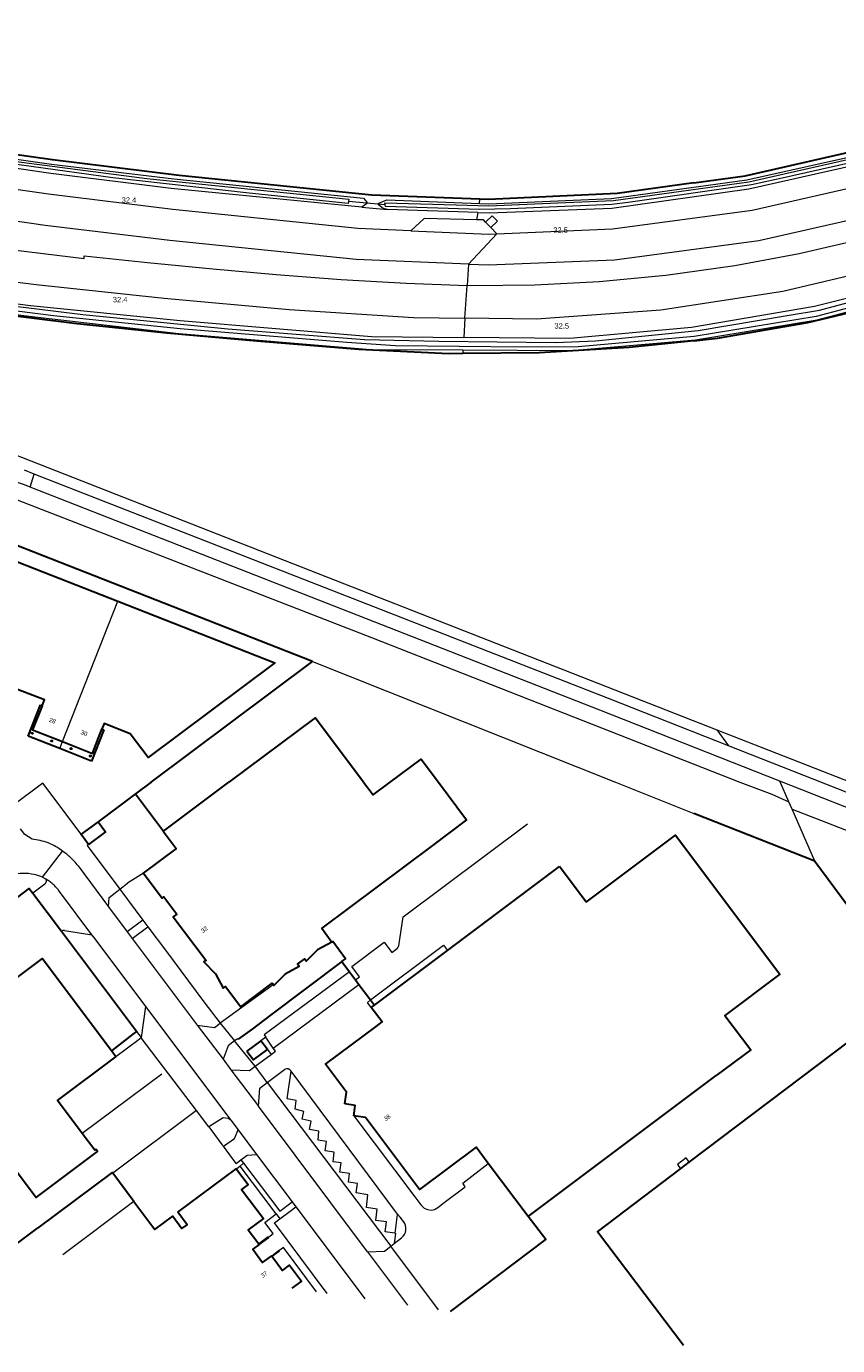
# Model space of a CAD drawing. Header units: metres. Extents: x 120324 to 133000, y 395500 to 402438.
# Tile 89 of 95: x 131845 to 132033, y 400369 to 400676. Entities that reach past the tile are written whole.
import ezdxf

# ---------------------------------------------------------------- set-up
doc = ezdxf.new("R2010")
doc.units = ezdxf.units.M
doc.linetypes.add('DGN2', pattern=[101.410184, 50.705092, -50.705092])
for name, color, linetype, lineweight, true_color in [('gg-afsc-erfafscheiding', 7, 'Continuous', 0, 0x00ff32), ('gg-afsc-hekwerk', 7, 'Continuous', 30, 0x00d228), ('gg-afsc-muur', 7, 'Continuous', 13, 0xffc800), ('gg-bbg-tussenscheiding', 7, 'Continuous', 0, 0x967800), ('gg-bbg-tussenscheiding niveau 01', 7, 'Continuous', 0, 0x967800), ('gg-knt-trap', 11, 'Continuous', 13, 0xffaaaa), ('gg-kntw-bovenkant insteek waterloop', 7, 'Continuous', 0, 0xa0a0ff), ('gg-kntw-waterlijn', 7, 'Continuous', 0, 0xaaebff), ('gg-kwrk-duiker nz buis', 7, 'DGN2', 0, 0x969696), ('gt-grn-groengrens', 7, 'Continuous', 0, 0x96c800), ('gt-grn-groengrens NZ', 7, 'DGN2', 0, 0x96c800), ('gt-grn-weggrens', 7, 'Continuous', 0, 0x787878)]:
    doc.layers.add(name, color=color, linetype=linetype, lineweight=lineweight, true_color=true_color)
for name, color, linetype, lineweight in [('gg-anno-huisnummerreeks BGT', 7, 'Continuous', 13), ('gg-bbg-gedigitaliseerde bebouwing', 1, 'Continuous', 0), ('gg-bbg-hoofdgebouw', 1, 'Continuous', 30), ('gg-bbg-onder overbouw', 1, 'Continuous', 30), ('gg-bbg-pand overbouw', 1, 'DGN2', 30), ('gg-bbg-pilaar onder overbouw', 1, 'Continuous', 30), ('gg-knt-verharding', 7, 'Continuous', 0), ('gg-knt-verharding nz', 7, 'DGN2', 0), ('gt-anno-nummer hm paal', 7, 'Continuous', 0)]:
    doc.layers.add(name, color=color, linetype=linetype, lineweight=lineweight)
doc.styles.add('StyleArial', font='arial.ttf')

msp = doc.modelspace()

# ---------------------------------------------------------------- linework, layer by layer
at = {"layer": 'gg-afsc-erfafscheiding'}
for p, q in [((131911.39, 400528.07), (131981.77, 400500)), ((131981.77, 400500), (132000, 400492.73)), ((131877.22, 400460.97), (131886.14, 400448.96)), ((131902.96, 400399.66), (131903.8, 400398.53))]:
    msp.add_line(p, q, dxfattribs=at)
at = {"layer": 'gg-afsc-hekwerk'}
for p, q in [((131873.88, 400500), (131911.39, 400528.07)), ((131873.88, 400500), (131870.29, 400497.32)), ((131870.29, 400497.32), (131861.58, 400490.83)), ((131870.29, 400497.32), (131876.78, 400488.6)), ((132028.09, 400481.66), (132000, 400492.73)), ((132028.09, 400481.66), (132047.69, 400455.11)), ((131846.4, 400474.24), (131853.05, 400465.38)), ((131918.21, 400458.31), (131901.65, 400445.84)), ((131918.21, 400458.31), (131919.98, 400455.96)), ((131919.98, 400455.96), (131921.39, 400454.07)), ((131921.39, 400454.07), (131922.19, 400453.01)), ((131922.19, 400453.01), (131924.9, 400449.39)), ((131924.9, 400449.39), (131925.81, 400448.18)), ((131869.65, 400441.43), (131864.67, 400437.56)), ((131870.48, 400442.08), (131869.65, 400441.43)), ((131869.87, 400402.57), (131864.98, 400409.09))]:
    msp.add_line(p, q, dxfattribs=at)
at = {"layer": 'gg-afsc-hekwerk', "flags": 128}
for points in [[(131950.27, 400635.56), (131925.14, 400636.47), (131880.43, 400641.03), (131850.99, 400644.68), (131821.15, 400648.91), (131785.88, 400654.67), (131756.28, 400660.17), (131715.19, 400668.76), (131685.98, 400675.5), (131683.72, 400676.07)], [(132000, 400639.35), (132011.93, 400641.01), (132041.08, 400647.66), (132069.57, 400656.96), (132113.65, 400675.36), (132118.11, 400673.09)], [(132000, 400602.63), (132005.51, 400603.2), (132026.44, 400606.89), (132044.05, 400611.09), (132064.15, 400617.04), (132083.98, 400623.93), (132097.92, 400629.62), (132114.48, 400636.7), (132128.17, 400642.79), (132130.34, 400647.52)], [(132000, 400639.35), (131982.17, 400636.88), (131952.27, 400635.48), (131950.27, 400635.56)], [(131946.29, 400599.66), (131943.06, 400599.63), (131922.16, 400600.59), (131898.48, 400602.5), (131877.55, 400604.41), (131856.73, 400606.57), (131836.03, 400609.15), (131815.02, 400611.91), (131791.35, 400615.45), (131767.89, 400619.5), (131747.19, 400623.19), (131726.45, 400627.06), (131697.21, 400633.18), (131680.2, 400636.93)], [(132000, 400602.63), (131984.95, 400601.07), (131964.04, 400599.84), (131946.29, 400599.66)], [(131911.39, 400528.07), (131840.52, 400555.92), (131826.34, 400545.2)], [(131817.45, 400453.83), (131845.59, 400475.32), (131846.4, 400474.24)], [(131853.05, 400465.38), (131870.52, 400442.11), (131870.48, 400442.08)], [(131918.21, 400458.31), (131919.06, 400458.95), (131916.09, 400462.97), (131915.91, 400462.84)], [(131901.65, 400445.84), (131897.39, 400442.63), (131894.1, 400440.29)], [(131864.98, 400409.09), (131864.83, 400409.3), (131847.53, 400396.34)], [(131943.43, 400376.97), (131965.6, 400393.74), (131961.47, 400399.02)], [(131841.63, 400391.89), (131847.53, 400396.34)]]:
    msp.add_lwpolyline(points, dxfattribs=at)
at = {"layer": 'gg-afsc-muur'}
for p, q in [((131870.8, 400439.95), (131865.72, 400436.15)), ((131876.36, 400432.13), (131857.9, 400418.32))]:
    msp.add_line(p, q, dxfattribs=at)
at = {"layer": 'gg-afsc-muur', "flags": 128}
for points in [[(131901.17, 400394.21), (131901.07, 400394.33), (131898.89, 400392.71)], [(131899.01, 400392.54), (131901.21, 400394.17), (131901.17, 400394.21)], [(131901.91, 400389.92), (131903.51, 400391.11), (131903.55, 400391.05)], [(131903.55, 400391.05), (131903.64, 400390.93), (131902.04, 400389.74)]]:
    msp.add_lwpolyline(points, dxfattribs=at)
at = {"layer": 'gg-bbg-gedigitaliseerde bebouwing', "flags": 128}
msp.add_lwpolyline([(131869.87, 400402.57), (131853.38, 400390.17)], dxfattribs=at)
at = {"layer": 'gg-bbg-hoofdgebouw'}
for p, q in [((131876.78, 400488.6), (131891.98, 400500)), ((131861.58, 400490.83), (131857.65, 400487.9)), ((131876.72, 400488.56), (131876.78, 400488.6)), ((131942.75, 400460.87), (131968.79, 400480.39)), ((131974.99, 400472.12), (131968.79, 400480.39)), ((131925.81, 400448.18), (131942.75, 400460.87)), ((131925.05, 400447.61), (131925.81, 400448.18)), ((131899.42, 400439.88), (131896.17, 400437.48)), ((131900.91, 400437.87), (131899.42, 400439.88)), ((131865.72, 400436.15), (131864.67, 400437.56)), ((131961.47, 400399.02), (132005.19, 400431.81)), ((131961.47, 400399.02), (131952.22, 400411.38)), ((131996.91, 400410.15), (131998.92, 400411.67)), ((131898.89, 400392.71), (131899.01, 400392.54)), ((131901.91, 400389.92), (131902.04, 400389.74))]:
    msp.add_line(p, q, dxfattribs=at)
at = {"layer": 'gg-bbg-hoofdgebouw', "flags": 128}
for points in [[(131848.61, 400517.79), (131849.14, 400519.14), (131842.84, 400521.54), (131840.12, 400519.59), (131824.93, 400539.9), (131841.05, 400551.97), (131866.13, 400542.11)], [(131866.13, 400542.11), (131902.64, 400527.77), (131873.24, 400505.76), (131869.05, 400511.25), (131862.97, 400513.68), (131862.46, 400512.36)], [(131923.26, 400500), (131912.01, 400515.01), (131891.98, 400500)], [(131929.42, 400500), (131936.6, 400505.38), (131940.63, 400500)], [(131923.26, 400500), (131925.48, 400497.04), (131929.42, 400500)], [(131940.63, 400500), (131947.14, 400491.29), (131939.28, 400485.26)], [(131861.58, 400490.83), (131863.31, 400488.51), (131859.36, 400485.56)], [(131859.36, 400485.56), (131857.62, 400487.88), (131857.65, 400487.9)], [(131872.1, 400478.83), (131879.69, 400484.56), (131876.72, 400488.56)], [(131974.99, 400472.12), (131995.73, 400487.69), (132019.95, 400455.41), (132007.14, 400445.81), (132013.19, 400437.81), (132005.19, 400431.81)], [(131939.28, 400485.26), (131913.53, 400466.06), (131915.91, 400462.84)], [(131872.1, 400478.83), (131876.43, 400473.08), (131876.83, 400473.39), (131879.84, 400469.35), (131879.03, 400468.75), (131886.65, 400458.58), (131886.12, 400458.22), (131888.82, 400455.5), (131890.64, 400452.15), (131891.16, 400452.52), (131894.72, 400447.82), (131901.99, 400453.26), (131902.29, 400452.87)], [(131915.91, 400462.84), (131912.58, 400461.04), (131909.94, 400458.4), (131909.51, 400458.98), (131907.89, 400457.76), (131908.33, 400457.2), (131905.04, 400455.41), (131902.38, 400452.75), (131902.29, 400452.87)], [(131864.67, 400437.56), (131848.58, 400459.01), (131821.03, 400438.38)], [(131926.19, 400443.25), (131927.57, 400444.28), (131925.05, 400447.61)], [(131918.9, 400425.22), (131919.3, 400427.97), (131914.44, 400434.45), (131926.19, 400443.25)], [(131998.92, 400411.67), (132043.52, 400445.4), (132057.55, 400426.83)], [(131821.03, 400438.38), (131847.19, 400403.49), (131861.48, 400414.16), (131861.1, 400414.66), (131860.81, 400414.44), (131857.9, 400418.32)], [(131896.17, 400437.48), (131897.66, 400435.47), (131900.91, 400437.87)], [(131857.9, 400418.32), (131852.16, 400425.98), (131865.72, 400436.15)], [(131920.99, 400422.46), (131921.34, 400424.89), (131918.9, 400425.22)], [(131952.22, 400411.38), (131949.39, 400415.16), (131936.25, 400405.31), (131923.71, 400422.07), (131920.99, 400422.46)], [(131880.11, 400400.02), (131893.64, 400410.17), (131893.71, 400410.08)], [(131893.71, 400410.08), (131896.46, 400406.49), (131894.91, 400405.32), (131899.97, 400398.57), (131896.47, 400395.95), (131898.89, 400392.71)], [(131997.54, 400369.04), (131977.56, 400395.52), (131996.91, 400410.15)], [(131869.87, 400402.57), (131874.77, 400396.02), (131878.91, 400399.13), (131881.07, 400396.24), (131882.26, 400397.14), (131880.11, 400400.02)], [(131899.01, 400392.54), (131897.52, 400391.43), (131899.78, 400388.34), (131901.91, 400389.92)], [(131902.04, 400389.74), (131904.45, 400386.5), (131906.02, 400387.73), (131908.81, 400384.02), (131906.6, 400382.37)]]:
    msp.add_lwpolyline(points, dxfattribs=at)
at = {"layer": 'gg-bbg-onder overbouw', "flags": 128}
for points in [[(131848.61, 400517.79), (131846.38, 400512.16), (131853.34, 400509.44)], [(131853.34, 400509.44), (131860.29, 400506.71), (131862.46, 400512.36)]]:
    msp.add_lwpolyline(points, dxfattribs=at)
at = {"layer": 'gg-bbg-pand overbouw', "flags": 128}
for points in [[(131852.7, 400507.81), (131845.34, 400510.7), (131848.19, 400517.96), (131848.61, 400517.79)], [(131862.46, 400512.36), (131862.9, 400512.18), (131860.05, 400504.92), (131852.7, 400507.81)]]:
    msp.add_lwpolyline(points, dxfattribs=at)
at = {"layer": 'gg-bbg-pilaar onder overbouw', "flags": 128}
for points in [[(131846.22, 400511.25), (131846.14, 400511.34), (131846.15, 400511.45), (131846.24, 400511.53), (131846.35, 400511.52), (131846.43, 400511.43), (131846.42, 400511.32), (131846.33, 400511.24), (131846.22, 400511.25)], [(131850.67, 400509.49), (131850.63, 400509.6), (131850.67, 400509.7), (131850.78, 400509.74), (131850.88, 400509.7), (131850.92, 400509.59), (131850.88, 400509.49), (131850.77, 400509.45), (131850.67, 400509.49)], [(131855.17, 400507.83), (131855.21, 400507.93), (131855.32, 400507.98), (131855.42, 400507.93), (131855.47, 400507.83), (131855.42, 400507.72), (131855.32, 400507.68), (131855.21, 400507.72), (131855.17, 400507.83)], [(131859.64, 400506.07), (131859.68, 400506.18), (131859.79, 400506.22), (131859.9, 400506.18), (131859.94, 400506.07), (131859.9, 400505.96), (131859.79, 400505.92), (131859.68, 400505.96), (131859.64, 400506.07)]]:
    msp.add_lwpolyline(points, dxfattribs=at)
at = {"layer": 'gg-bbg-tussenscheiding'}
msp.add_line((131853.34, 400509.44), (131866.13, 400542.11), dxfattribs=at)
at = {"layer": 'gg-bbg-tussenscheiding niveau 01'}
msp.add_line((131852.7, 400507.81), (131853.34, 400509.44), dxfattribs=at)
at = {"layer": 'gg-knt-trap', "flags": 128}
msp.add_lwpolyline([(131998.92, 400411.67), (131998.17, 400412.66), (131996.16, 400411.14), (131996.91, 400410.15)], dxfattribs=at)
at = {"layer": 'gg-knt-verharding'}
for p, q in [((131951.6, 400630.18), (131952.8, 400628.98)), ((131954.22, 400627.52), (131952.8, 400628.98)), ((131846.75, 400571.64), (131844.51, 400572.57)), ((131848.64, 400477.9), (131849.38, 400477.51)), ((131866.66, 400475.13), (131868.44, 400476.51)), ((131872.1, 400478.83), (131868.44, 400476.51)), ((131849.19, 400476.33), (131846.4, 400474.24)), ((131866.66, 400475.13), (131872.01, 400467.92)), ((131864.03, 400471), (131868.37, 400465.22)), ((131872.01, 400467.92), (131868.37, 400465.22)), ((131853.76, 400465.54), (131859.69, 400464.6)), ((131860.33, 400464.25), (131872.59, 400447.9)), ((131868.37, 400465.22), (131869.52, 400463.69)), ((131869.52, 400463.69), (131873.17, 400466.37)), ((131873.17, 400466.37), (131877.22, 400460.97)), ((131869.52, 400463.69), (131884.63, 400443.54)), ((131902.29, 400452.87), (131889.96, 400443.96)), ((131886.14, 400448.96), (131889.96, 400443.96)), ((131872.59, 400447.9), (131871.57, 400440.63)), ((131870.48, 400442.08), (131871.57, 400440.63)), ((131871.61, 400440.56), (131870.8, 400439.95)), ((131871.57, 400440.63), (131871.61, 400440.56)), ((131884.41, 400423.73), (131871.61, 400440.56)), ((131894.02, 400440.39), (131893.29, 400439.85)), ((131894.1, 400440.29), (131894.02, 400440.39)), ((131900.56, 400440.72), (131899.42, 400439.88)), ((131898.06, 400433.97), (131901.76, 400436.72)), ((131900.91, 400437.87), (131901.76, 400436.72)), ((131890.6, 400435.59), (131892.42, 400433.16)), ((131900.86, 400430.19), (131898.06, 400433.97)), ((131900.86, 400430.19), (131904.88, 400433.25)), ((131924.13, 400390.87), (131898.81, 400424.67)), ((131884.41, 400423.73), (131864.98, 400409.09)), ((131887.33, 400419.9), (131884.41, 400423.73)), ((131892.44, 400421.44), (131894.09, 400419.21)), ((131887.33, 400419.9), (131887.78, 400419.29)), ((131890.36, 400415.75), (131890.69, 400415.41)), ((131893.66, 400411.4), (131894.75, 400412.21)), ((131894.75, 400412.21), (131895.34, 400411.43)), ((131898.38, 400413.49), (131906.67, 400402.43)), ((131894.58, 400410.75), (131893.71, 400410.08)), ((131894.58, 400410.75), (131895.34, 400411.43)), ((131902.96, 400399.66), (131894.58, 400410.75)), ((131903.8, 400398.53), (131906.18, 400400.31)), ((131906.18, 400400.31), (131907.51, 400401.31)), ((131906.67, 400402.43), (131907.51, 400401.31)), ((131930.36, 400392.74), (131932.07, 400394.09)), ((131929.57, 400392.12), (131930.36, 400392.74)), ((131940.63, 400377.38), (131929.57, 400392.12))]:
    msp.add_line(p, q, dxfattribs=at)
at = {"layer": 'gg-knt-verharding', "flags": 128}
for points in [[(131934.27, 400628.22), (131921.96, 400628.75), (131878.92, 400633.11), (131850.08, 400636.7), (131821.14, 400640.79), (131784.98, 400646.68), (131746.99, 400653.87), (131713.87, 400660.86), (131680.94, 400668.54), (131669.23, 400671.43), (131630.71, 400681.67), (131607.7, 400688.32)], [(131947.61, 400620.45), (131921.54, 400621.54), (131878.28, 400625.94), (131849.26, 400629.44), (131819.92, 400633.68), (131783.63, 400639.6), (131740.35, 400647.84), (131712.16, 400653.77), (131679.16, 400661.52), (131667.67, 400664.37), (131628.76, 400674.7), (131606.45, 400681.07)], [(131604.91, 400672.55), (131626.77, 400666.3), (131654.83, 400658.78), (131685.16, 400651.31), (131716.19, 400644.32), (131744.98, 400638.72), (131774.9, 400633.38), (131803.46, 400628.73), (131818.9, 400626.57), (131858.31, 400621.74), (131858.36, 400622.39), (131873.09, 400620.82), (131888.2, 400619.34), (131902.93, 400618.06), (131918.04, 400616.88), (131933.13, 400616.03), (131947.29, 400615.44)], [(131954.22, 400627.52), (131981.07, 400628.64), (132013.53, 400633.01), (132042.09, 400639.49), (132072.82, 400649.51), (132093.66, 400658.06), (132122.47, 400670.89)], [(131603.54, 400665.43), (131612.38, 400662.82), (131624.27, 400659.48), (131653.23, 400651.71), (131709.33, 400638.36), (131737.26, 400632.86), (131765.39, 400627.82), (131785.13, 400624.32), (131817.51, 400619.44), (131847.23, 400615.72), (131876.94, 400612.51), (131905.98, 400609.92), (131934.82, 400608.04), (131946.81, 400607.86)], [(131947.61, 400620.45), (131952.31, 400620.26), (131981.55, 400621.42), (132015.07, 400625.97), (132044.15, 400632.53), (132075.68, 400642.86), (132096.28, 400651.26), (132125.54, 400664.38)], [(132127.66, 400659.9), (132123.48, 400657.99), (132109.81, 400651.94), (132096, 400645.97), (132081.98, 400640.17), (132068.12, 400635), (132053.93, 400630.39), (132039.18, 400626.28), (132024.44, 400622.87), (132009.49, 400620.08), (131993.46, 400617.81), (131978.02, 400616.33), (131963.01, 400615.55), (131948.28, 400615.4), (131947.29, 400615.44)], [(132130.94, 400652.93), (132102.66, 400640.24), (132075.57, 400629.34), (132048.82, 400620.78), (132020.63, 400614.12), (131992.3, 400609.76), (131963.4, 400607.62), (131946.81, 400607.86)], [(131949.45, 400630.75), (131937.35, 400631.03), (131934.27, 400628.22)], [(131951.6, 400630.18), (131951.09, 400630.71), (131949.45, 400630.75)], [(131952.8, 400628.98), (131954.33, 400630.45), (131953.09, 400631.68), (131951.6, 400630.18)], [(131934.27, 400628.22), (131952.35, 400627.44), (131954.22, 400627.52)], [(132008.05, 400508.48), (131980.17, 400519.48), (131846.75, 400571.64)], [(132019.98, 400500.26), (131978.13, 400516.76), (131845.8, 400568.61)], [(132124.83, 400462.59), (132070.77, 400483.75), (132008.05, 400508.48)], [(131857.65, 400487.9), (131848.73, 400499.81), (131841.99, 400494.77)], [(132295.26, 400392.23), (132241.69, 400413.19), (132147.35, 400450.28), (132070.25, 400480.44), (132019.98, 400500.26)], [(131921.39, 400454.07), (131922.29, 400454.74), (131920.52, 400457.18), (131928.06, 400462.84), (131929.85, 400460.46), (131931.06, 400461.38), (131931.3, 400461.65), (131931.42, 400461.98), (131932.46, 400468.74), (131961.36, 400490.36)], [(131864.03, 400471), (131864.18, 400473.22), (131866.66, 400475.13)], [(131924.9, 400449.39), (131941.84, 400462.09), (131942.75, 400460.87)], [(131919.98, 400455.96), (131900.16, 400441.26), (131900.56, 400440.72)], [(131925.05, 400447.61), (131924.15, 400448.83), (131924.9, 400449.39)], [(131884.63, 400443.54), (131888.64, 400443), (131889.96, 400443.96)], [(131893.29, 400439.85), (131891.78, 400438.74), (131890.6, 400435.59)], [(131892.42, 400433.16), (131896.76, 400433.01), (131898.06, 400433.97)], [(131909, 400421.64), (131909.36, 400423.49), (131907.33, 400424.01), (131907.59, 400426), (131905.5, 400426.41), (131906.45, 400432.84)], [(131898.81, 400424.67), (131899.14, 400428.88), (131900.86, 400430.19)], [(131892.44, 400421.44), (131891.77, 400421.84), (131890.63, 400422.01), (131887.33, 400419.9)], [(131914.33, 400414.3), (131914.65, 400416.49), (131912.72, 400416.8), (131912.84, 400418.91), (131910.71, 400419.29), (131911.08, 400421.24), (131909, 400421.64)], [(131920.99, 400422.46), (131935.19, 400403.63), (131936.58, 400401.74), (131937.35, 400401.01), (131938.14, 400400.69), (131938.99, 400400.56), (131939.74, 400400.69), (131940.51, 400401.16), (131941.99, 400402.32), (131946.86, 400405.91), (131946.29, 400406.83), (131952.22, 400411.38)], [(131890.69, 400415.41), (131893.26, 400417.19), (131894.09, 400419.21)], [(131894.75, 400412.21), (131896.24, 400413.32), (131898.38, 400413.49)], [(131919.96, 400409.01), (131917.72, 400409.33), (131918.04, 400411.52), (131916.19, 400411.73), (131916.46, 400414.02), (131914.33, 400414.3)], [(131895.34, 400411.43), (131903.79, 400400.28), (131906.67, 400402.43)], [(131930.55, 400395.15), (131928.3, 400395.46), (131928.57, 400397.78), (131926.08, 400398.15), (131926.39, 400400.77), (131923.9, 400401.15), (131924.23, 400404.09), (131921.53, 400404.52), (131921.82, 400406.75), (131919.75, 400407.04), (131919.96, 400409.01)], [(131901.17, 400394.21), (131902.27, 400395.07), (131900.3, 400397.65), (131902.96, 400399.66)], [(131914.77, 400381.17), (131902.55, 400397.59), (131903.8, 400398.53)], [(131931.17, 400399.61), (131931.09, 400399.55), (131930.55, 400395.15)], [(131932.52, 400397.88), (131931.73, 400398.91), (131931.17, 400399.61)], [(131930.55, 400395.15), (131930.69, 400395.13), (131930.36, 400392.74)], [(131912.35, 400381.52), (131904.65, 400391.88), (131903.55, 400391.05)], [(131924.13, 400390.87), (131928.11, 400390.97), (131929.57, 400392.12)]]:
    msp.add_lwpolyline(points, dxfattribs=at)
at = {"layer": 'gg-knt-verharding'}
for centre, radius, start, end in [((131836.37, 400546.41), 24.12, 67.0025, 94.3619), ((131844.42, 400468.46), 10.34, 65.8975, 124.5006), ((131848.55, 400477.18), 1.06, 307.0596, 350.3102), ((131849.01, 400477.05), 0.598, 355.728, 51.022), ((131853.6, 400464.59), 0.957, 80.8115, 125.0227), ((131859.6, 400463.67), 0.938, 38.4999, 84.1408), ((131905.46, 400432.26), 1.15, 30.4434, 120.1631), ((131930.44, 400396.2), 2.67, 307.7817, 38.8532)]:
    msp.add_arc(centre, radius, start, end, dxfattribs=at)
at = {"layer": 'gg-knt-verharding nz'}
for p, q in [((131856.92, 400480.59), (131864.03, 400471)), ((131860.33, 400464.25), (131852.35, 400474.95)), ((131902.23, 400438.22), (131922.19, 400453.01)), ((131872.59, 400447.9), (131892.44, 400421.44)), ((131884.63, 400443.54), (131890.6, 400435.59)), ((131902.23, 400438.22), (131900.56, 400440.72)), ((131901.76, 400436.72), (131902.78, 400437.48)), ((131902.78, 400437.48), (131902.23, 400438.22)), ((131892.42, 400433.16), (131898.81, 400424.67)), ((131931.17, 400399.61), (131906.45, 400432.84)), ((131894.09, 400419.21), (131898.38, 400413.49)), ((131924.13, 400390.87), (131933.49, 400378.42))]:
    msp.add_line(p, q, dxfattribs=at)
at = {"layer": 'gg-knt-verharding nz', "flags": 128}
for points in [[(131846.24, 400486.77), (131844.54, 400487.88), (131843.58, 400489.19)], [(131907.51, 400401.31), (131911.53, 400395.92), (131923.57, 400379.88)]]:
    msp.add_lwpolyline(points, dxfattribs=at)
at = {"layer": 'gg-knt-verharding nz'}
for centre, radius, start, end in [((131845, 400473.19), 13.63, 52.4109, 84.7868), ((131844.4, 400470.96), 15.79, 37.5502, 55.6053), ((131844.77, 400469.19), 9.52, 37.245, 61.0102)]:
    msp.add_arc(centre, radius, start, end, dxfattribs=at)
at = {"layer": 'gg-kntw-bovenkant insteek waterloop'}
msp.add_line((131949.79, 400632.48), (131928.79, 400633.16), dxfattribs=at)
at = {"layer": 'gg-kntw-bovenkant insteek waterloop', "flags": 128}
for points in [[(131922.86, 400633.66), (131878.57, 400638.05), (131850.61, 400641.53), (131821.9, 400645.72), (131785.76, 400651.47), (131752.8, 400657.76), (131714.58, 400665.81), (131685.88, 400672.5), (131682.77, 400674.12), (131682.88, 400674.5)], [(131682.88, 400674.5), (131686.54, 400674.53), (131715.01, 400668.02), (131754.86, 400659.5), (131786.03, 400653.89), (131822.02, 400647.82), (131850.79, 400643.69), (131879.19, 400640.24), (131923.2, 400635.79), (131924.03, 400634.82)], [(131949.79, 400632.48), (131952.41, 400632.4), (131980.91, 400633.49), (132012.77, 400637.94), (132040.65, 400644.24), (132070.87, 400654.18), (132091.98, 400662.68), (132113.65, 400671.91), (132114.87, 400673.36)], [(131950.18, 400634.52), (131952.39, 400634.43), (131980.84, 400635.72), (132012.3, 400640.05), (132040.08, 400646.28), (132069.96, 400656.03), (132091.18, 400664.65), (132112.82, 400674.02), (132114.72, 400673.73), (132114.87, 400673.36)], [(131946.34, 400600.49), (131971.54, 400600.35), (132000.4, 400602.81), (132028.64, 400607.49), (132056.85, 400614.94), (132083.76, 400624.14), (132126.68, 400642.97), (132127.86, 400643.95), (132127.45, 400644.95)], [(132127.45, 400644.95), (132125.94, 400645.07), (132082.86, 400626.98), (132056.34, 400617.72), (132027.98, 400610.6), (131999.41, 400605.74), (131971.14, 400603.14), (131946.53, 400603.41)], [(131924.03, 400634.82), (131923.97, 400634.43), (131922.86, 400633.66)], [(131928.79, 400633.16), (131927.79, 400633.41), (131926.73, 400634.23), (131926.79, 400634.63)], [(131926.79, 400634.63), (131928.68, 400635.39), (131950.18, 400634.52)], [(131723.39, 400630.66), (131775.69, 400621.02), (131816.82, 400614.54), (131845.9, 400610.86), (131880.64, 400607.32), (131925.08, 400603.64), (131946.53, 400603.41)], [(131727.11, 400627.4), (131759.34, 400621.38), (131816.36, 400612.07), (131845.56, 400608.38), (131880.33, 400604.33), (131924.83, 400600.62), (131946.34, 400600.49)]]:
    msp.add_lwpolyline(points, dxfattribs=at)
at = {"layer": 'gg-kntw-waterlijn', "flags": 128}
for points in [[(131686.12, 400673.87), (131688.53, 400673.42), (131726.5, 400664.89), (131758.93, 400658.08), (131784.42, 400653.45), (131814.56, 400648.5), (131838.39, 400644.88), (131872.87, 400640.36), (131897.84, 400637.8), (131919.8, 400635.54), (131919.7, 400634.55), (131896.67, 400636.92), (131865.02, 400640.54), (131826.97, 400645.74), (131799.53, 400650.09), (131782.73, 400652.76), (131767.96, 400655.48), (131734, 400662.36), (131717.63, 400665.95), (131706.02, 400668.62), (131685.97, 400673.13), (131686.12, 400673.87)], [(131928.23, 400634.72), (131944.76, 400634.23), (131952.37, 400634), (131968.4, 400634.67), (131981.29, 400635.21), (132012.78, 400639.54), (132040.47, 400645.87), (132069.76, 400655.48), (132088.99, 400663.23), (132112.97, 400673.53), (132114.11, 400673.31), (132113.22, 400672.39), (132075.96, 400656.94), (132068.67, 400654.16), (132047.03, 400647.08), (132040.51, 400644.95), (132019.11, 400640.14), (132013.38, 400638.86), (131984.7, 400634.8), (131980.93, 400634.27), (131957.32, 400633.29), (131950.18, 400633.17), (131928.32, 400633.86), (131928.23, 400634.72)], [(132041.24, 400611.72), (132028.41, 400608.31), (132000.07, 400603.63), (131973.1, 400601.23), (131960.22, 400601.12), (131930.69, 400601.49), (131919.39, 400602.23), (131880.68, 400605.38), (131851.22, 400608.39), (131829.22, 400611.22), (131766.55, 400621.07), (131730.07, 400627.67), (131708.11, 400632.21), (131671.89, 400640.4), (131649.26, 400646.09), (131607.06, 400657.54), (131607.18, 400658.47)], [(131607.18, 400658.47), (131616.83, 400655.83), (131642.14, 400648.91), (131669.85, 400641.91), (131694.48, 400636.1), (131723.32, 400630.01), (131754.41, 400624.07), (131794.4, 400617.51), (131813.42, 400614.39), (131835.94, 400611.44), (131858.01, 400608.77), (131891.7, 400605.43), (131923.47, 400602.91), (131940.75, 400602.53), (131967.85, 400602.25), (131977.14, 400602.63), (132000.99, 400605), (132021.62, 400608.49), (132029.16, 400609.77), (132056.98, 400617.19)]]:
    msp.add_lwpolyline(points, dxfattribs=at)
at = {"layer": 'gg-kwrk-duiker nz buis'}
msp.add_line((131919.75, 400635.05), (131928.28, 400634.29), dxfattribs=at)
at = {"layer": 'gt-grn-groengrens'}
for p, q in [((131950.18, 400634.52), (131950.27, 400635.56)), ((131949.79, 400632.48), (131949.45, 400630.75)), ((131947.61, 400620.45), (131947.29, 400615.44)), ((131946.81, 400607.86), (131946.53, 400603.41)), ((131946.34, 400600.49), (131946.29, 400599.66)), ((131841.99, 400576.27), (132005.29, 400512.15)), ((132005.29, 400512.15), (132129.87, 400463.5)), ((132005.29, 400512.15), (132008.05, 400508.48)), ((132022.04, 400495.47), (132019.98, 400500.26)), ((132022.8, 400493.75), (132022.04, 400495.47)), ((132022.8, 400493.75), (132289.58, 400390.07)), ((132028.09, 400481.66), (132022.8, 400493.75)), ((131900.86, 400430.19), (131929.57, 400392.12)), ((131887.78, 400419.29), (131890.36, 400415.75))]:
    msp.add_line(p, q, dxfattribs=at)
at = {"layer": 'gt-grn-groengrens', "flags": 128}
msp.add_lwpolyline([(131833.36, 400569.29), (131925.09, 400533.67), (132010.65, 400500), (132018.09, 400497.25), (132022.04, 400495.47)], dxfattribs=at)
at = {"layer": 'gt-grn-groengrens NZ'}
msp.add_line((131922.86, 400633.66), (131928.79, 400633.16), dxfattribs=at)
at = {"layer": 'gt-grn-weggrens'}
for p, q in [((131947.61, 400620.45), (131954.22, 400627.52)), ((131946.81, 400607.86), (131947.29, 400615.44)), ((131845.8, 400568.61), (131846.75, 400571.64)), ((131848.64, 400477.9), (131853.32, 400484)), ((131872.01, 400467.92), (131873.17, 400466.37)), ((131889.96, 400443.96), (131893.29, 400439.85)), ((131898.06, 400433.97), (131893.29, 400439.85)), ((131893.66, 400411.4), (131890.69, 400415.41))]:
    msp.add_line(p, q, dxfattribs=at)
at = {"layer": 'gt-grn-weggrens', "flags": 128}
msp.add_lwpolyline([(131859.36, 400485.56), (131859.05, 400485.33), (131866.66, 400475.13)], dxfattribs=at)

# ---------------------------------------------------------------- texts
at = {"layer": 'gg-anno-huisnummerreeks BGT', "char_height": 1, "attachment_point": 8, "line_spacing_factor": 0.8, "style": 'StyleArial'}
for s, insert, rotation in [('{\\C256;28}', (131850.8, 400513.83), 338.6), ('{\\C256;30}', (131858.15, 400510.95), 338.6), ('{\\C256;32}', (131886.57, 400465.36), 36.9), ('{\\C256;38}', (131929.04, 400421.63), 36.8), ('{\\C256;37}', (131900.46, 400385.17), 36.6)]:
    msp.add_mtext(s, dxfattribs=dict(at, insert=insert, rotation=rotation))
at = {"layer": 'gt-anno-nummer hm paal', "char_height": 1.25, "attachment_point": 7, "line_spacing_factor": 0.8, "style": 'StyleArial'}
for s, insert in [('{\\C256;32.4}', (131867.06, 400634.71)), ('{\\C256;32.5}', (131967.32, 400627.73)), ('{\\C256;32.4}', (131865, 400611.56)), ('{\\C256;32.5}', (131967.59, 400605.43))]:
    msp.add_mtext(s, dxfattribs=dict(at, insert=insert))

doc.saveas('drawing.dxf')
